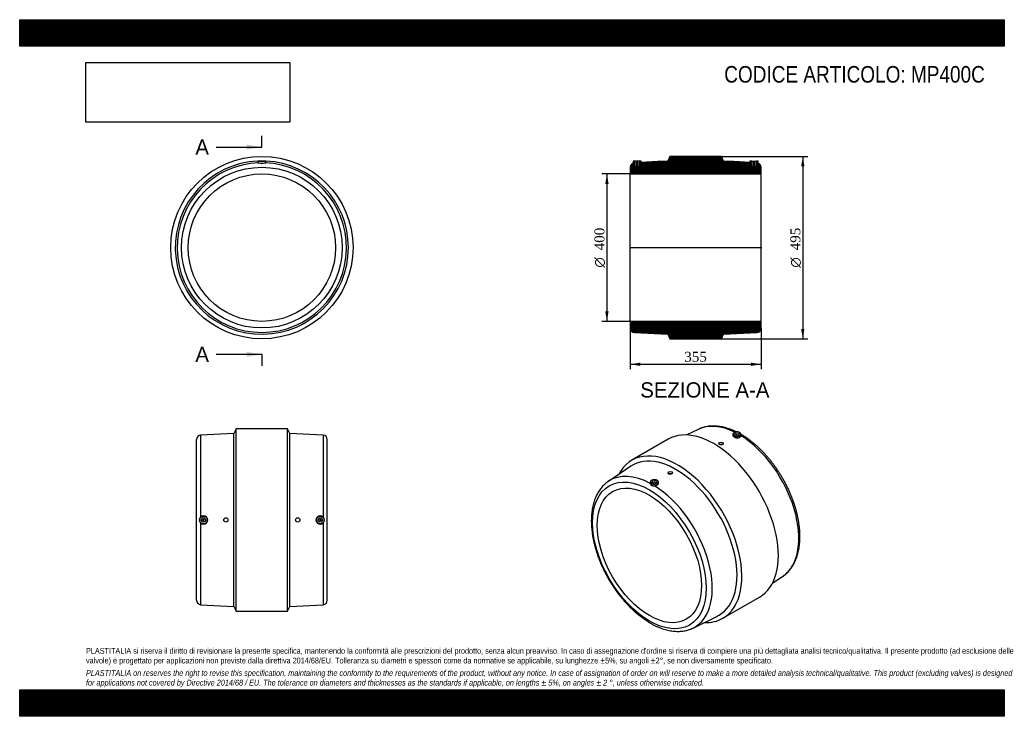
# Model space of a CAD drawing. Header units: millimetres. Extents: x 0 to 2673, y 0 to 1890.
import ezdxf
from ezdxf.enums import TextEntityAlignment as Align
from ezdxf.lldxf.tags import DXFTag

# ---------------------------------------------------------------- set-up
doc = ezdxf.new("R2010")
doc.units = ezdxf.units.MM
doc.header["$LTSCALE"] = 9
for name, color, linetype in [('Default', 7, 'Continuous'), ('DV4_Default', 7, 'Continuous'), ('MP400C', 7, 'Continuous')]:
    doc.layers.add(name, color=color, linetype=linetype)
doc.styles.add('SEACAD_Solid_Edge_ANSI', font='seans.ttf')
doc.styles.add('SEACAD_Solid_Edge_ANSI1_Symbols', font='semeca1.ttf')
doc.styles.add('SEACAD_Times_New_Roman', font='times.ttf')
tags = doc.linetypes.add('CENTER2', pattern=[28.575, 19.05, -3.175, 3.175, -3.175]).pattern_tags.tags
tags[10:11] = [DXFTag(74, 4), DXFTag(75, 0), DXFTag(340, '0'), DXFTag(46, 0.0), DXFTag(50, 0.0), DXFTag(44, 0.0), DXFTag(45, 0.0)]
tags[8:9] = [DXFTag(74, 4), DXFTag(75, 0), DXFTag(340, '0'), DXFTag(46, 0.0), DXFTag(50, 0.0), DXFTag(44, 0.0), DXFTag(45, 0.0)]
tags[6:7] = [DXFTag(74, 4), DXFTag(75, 0), DXFTag(340, '0'), DXFTag(46, 0.0), DXFTag(50, 0.0), DXFTag(44, 0.0), DXFTag(45, 0.0)]
tags[4:5] = [DXFTag(74, 4), DXFTag(75, 0), DXFTag(340, '0'), DXFTag(46, 0.0), DXFTag(50, 0.0), DXFTag(44, 0.0), DXFTag(45, 0.0)]
doc.dimstyles.new('ANSImm', dxfattribs={"dimtxt": 27, "dimasz": 27, "dimexe": 13.5, "dimexo": 0, "dimgap": 6.75, "dimtad": 1, "dimdsep": 46, "dimtxsty": 'SEACAD_Times_New_Roman', "dimblk1": '_SE_FILLED', "dimblk2": '_SE_FILLED', "dimsah": 1, "dimcen": 13.5, "dimazin": 0, "dimtfac": 0.85, "dimtdec": 3, "dimtofl": 0, "dimtmove": 0, "dimatfit": 3, "dimfxl": 1, "dimarcsym": 0})
picture_1 = doc.add_image_def('image1.jpg', size_in_pixel=(4302, 1260))

# ---------------------------------------------------------------- blocks, each defined once
blk = doc.blocks.new('SE')
at = {"layer": 'MP400C', "color": 7, "linetype": 'Continuous'}
for p, q in [((646.4, 1506.1), (668.5, 1506.1)), ((646.4, 1506.1), (646.4, 1501.7)), ((668, 1506.6), (646.9, 1506.6)), ((668.5, 1501.7), (668.5, 1506.1))]:
    blk.add_line(p, q, dxfattribs=at)
for radius in [247.5, 218, 200]:
    blk.add_circle((657.4, 1271.6), radius, dxfattribs=at)
for centre, radius, start, end in [((657.4, 1271.6), 235, 92.6694, 0), ((657.4, 1271.6), 230, 91.997, 88.003), ((646.9, 1506.1), 0.5, 90, 179), ((657.4, 1554.8), 53.9, 261.4539, 278.5461), ((668, 1506.1), 0.5, 1, 90), ((657.4, 1271.6), 235, 0, 87.3306)]:
    blk.add_arc(centre, radius, start, end, dxfattribs=at)
for points, knots in [([(646.4, 1501.7), (646.4, 1501.7), (646.4, 1501.7), (646.9, 1501.5), (647.9, 1501.5), (649.4, 1501.4)], [0.8364632, 0.8364632, 0.8364632, 0.8364632, 0.875, 0.875, 1, 1, 1, 1]), ([(665.5, 1501.4), (667, 1501.5), (668, 1501.5), (668.5, 1501.7), (668.5, 1501.7), (668.5, 1501.7)], [0, 0, 0, 0, 0.125, 0.125, 0.1633754, 0.1633754, 0.1633754, 0.1633754])]:
    blk.add_open_spline(points, degree=3, knots=knots, dxfattribs=at)
blk = doc.blocks.new('SE1')
at = {"layer": 'MP400C', "color": 7, "linetype": 'Continuous'}
for p, q in [((1842.2, 778.4), (1811.4, 763.3)), ((1760.8, 751.9), (1661.8, 694.7)), ((1936.1, 765.2), (1936.1, 762.1)), ((1945.1, 762.9), (1945.1, 762.3)), ((1949.1, 762.3), (1949.1, 762.9)), ((1958.2, 761.4), (1958.1, 765.2)), ((1898, 740.6), (1898, 739.8)), ((1910, 739.4), (1910, 740.6)), ((1659.3, 678.6), (1598.1, 637.5)), ((1760.1, 661), (1760.1, 659.8)), ((1772.1, 660.2), (1772.1, 661)), ((1712, 635.8), (1711.9, 632)), ((1721, 633.5), (1721, 632.9)), ((1725, 632.9), (1725, 633.5)), ((1734.1, 632.7), (1734, 635.8)), ((2043.5, 361.3), (2072, 380.4)), ((1909.3, 266), (2008.3, 323.2)), ((1828, 239.5), (1894.1, 271.9))]:
    blk.add_line(p, q, dxfattribs=at)
for centre, major_axis, start_param, end_param in [((1884.6, 537.5), (123.7, -214.3), 0, 3.141593), ((1952.6, 576.8), (115, -199.2), -3.180815, -3.179762), ((1952.6, 576.8), (115, -199.2), 2.424688, 3.102371), ((1947.1, 765.1), (11, 0), 2.316259, 6.283185), ((1947.1, 765.5), (-10.5, 0), 5.994104, 6.283185), ((1947.1, 765.5), (-10.5, 0), 0, 0.785398), ((1947.1, 765.5), (-10.5, 0), 3.590086, 5.994104), ((1947.1, 765.5), (-10.5, 0), 0.785398, 2.718458), ((1947.1, 762.9), (-2, 0), 2.451776, 6.283185), ((1947.1, 762.9), (-2, 0), 0, 0.689817), ((1947.1, 765.1), (11, 0), 0, 0.825334), ((1947.1, 765.5), (-10.5, 0), 2.718458, 3.590086), ((1952.6, 576.8), (115, -199.2), 0.041001, 2.32134), ((1785.6, 480.4), (123.7, -214.3), 0, 3.495676), ((1781.3, 477.9), (117.5, -203.5), 0, 3.180815), ((1717.6, 441.1), (115, -199.2), 2.391049, 3.180815), ((1723, 636.1), (-10.5, 0), 3.590086, 5.994104), ((1717.6, 441.1), (115, -199.2), 3.180815, 3.182387), ((1723, 635.7), (11, 0), 2.316259, 6.283185), ((1723, 636.1), (-10.5, 0), 5.994104, 6.283185), ((1723, 636.1), (-10.5, 0), 0, 0.785398), ((1723, 636.1), (-10.5, 0), 0.785398, 2.718458), ((1723, 633.5), (2, 0), 0, 3.83141), ((1717.6, 441.1), (115, -199.2), 6.243963, 8.604525), ((1723, 633.5), (2, 0), 5.593368, 6.283185), ((1723, 635.7), (11, 0), 0, 0.825334), ((1723, 636.1), (-10.5, 0), 2.718458, 3.590086), ((1952.6, 576.8), (115, -199.2), 0.039222, 0.041001), ((1781.3, 477.9), (117.5, -203.5), 6.243963, 6.283185), ((1785.6, 480.4), (123.7, -214.3), 5.929102, 6.283185), ((1717.6, 441.1), (115, -199.2), -0.040768, -0.039222)]:
    blk.add_ellipse(centre, major_axis=major_axis, ratio=0.57735, start_param=start_param, end_param=end_param, dxfattribs=at)
for centre, major_axis in [((1947.1, 765.5), (-6, 0)), ((1904, 740.6), (-6, 0)), ((1709.5, 436.5), (109, -188.8)), ((1709.5, 436.5), (100, -173.2)), ((1766.1, 661), (6, 0)), ((1723, 636.1), (6, 0))]:
    blk.add_ellipse(centre, major_axis=major_axis, ratio=0.57735, dxfattribs=at)
for points, knots in [([(1945.7, 771.5), (1943.7, 772.5), (1939.3, 774.6), (1932.5, 777.4), (1925.2, 780.1), (1918.1, 782.4), (1910.9, 784.3), (1903.9, 785.7), (1896.9, 786.8), (1890, 787.4), (1883.3, 787.6), (1876.6, 787.4), (1870.2, 786.8), (1863.9, 785.8), (1857.7, 784.4), (1851.9, 782.5), (1846.5, 780.5), (1843.5, 779.1), (1842, 778.3)], [0.1001896, 0.1001896, 0.1001896, 0.1001896, 0.1488622, 0.20773, 0.2665669, 0.325346, 0.3840354, 0.4425981, 0.5009938, 0.5591802, 0.6171172, 0.6747696, 0.7321122, 0.7891331, 0.8458371, 0.902247, 0.9584031, 1, 1, 1, 1]), ([(1936.1, 762.1), (1936.1, 761.7), (1936.1, 761.3), (1936.7, 759.7), (1937.8, 758.7), (1940.8, 756.9), (1942.8, 756.2), (1947, 755.6), (1949.3, 755.5), (1953.3, 756.2), (1955, 756.9), (1957.5, 758.8), (1958.2, 760), (1958.2, 761.2)], [0.3292492, 0.3292492, 0.3292492, 0.3292492, 0.375, 0.375, 0.5, 0.5, 0.625, 0.625, 0.75, 0.75, 0.875, 0.875, 1, 1, 1, 1]), ([(2072.2, 380.6), (2073, 381.1), (2075.2, 382.6), (2079.2, 385.7), (2083.8, 389.8), (2088.1, 394.2), (2092.1, 399), (2095.9, 404.2), (2099.4, 409.6), (2102.7, 415.4), (2105.6, 421.5), (2108.3, 427.9), (2110.7, 434.6), (2112.7, 441.5), (2114.4, 448.8), (2115.8, 456.2), (2116.9, 463.9), (2117.7, 471.9), (2118.2, 480), (2118.3, 488.2), (2118.1, 496.7), (2117.6, 505.3), (2116.8, 514), (2115.6, 522.8), (2114.2, 531.8), (2112.4, 540.8), (2110.4, 549.8), (2108, 558.9), (2105.4, 568.1), (2102.5, 577.2), (2099.2, 586.4), (2095.8, 595.5), (2092, 604.6), (2088, 613.6), (2083.7, 622.6), (2079.2, 631.5), (2074.5, 640.3), (2069.5, 648.9), (2064.3, 657.4), (2058.9, 665.8), (2053.3, 674), (2047.5, 682.1), (2041.6, 689.9), (2035.5, 697.5), (2029.2, 704.9), (2022.7, 712.1), (2016.2, 719), (2009.5, 725.6), (2002.7, 732), (1995.8, 738.1), (1988.8, 743.9), (1981.7, 749.3), (1974.6, 754.5), (1967.5, 759.3), (1961.8, 762.8), (1958.9, 764.5), (1958.1, 764.9)], [0, 0, 0, 0, 0.007881, 0.026063, 0.044273, 0.062534, 0.080866, 0.099285, 0.117799, 0.136413, 0.155126, 0.173932, 0.192822, 0.211784, 0.230805, 0.249873, 0.268975, 0.288103, 0.307245, 0.326396, 0.345547, 0.364695, 0.383837, 0.40297, 0.422093, 0.441207, 0.460309, 0.479402, 0.498484, 0.517558, 0.536624, 0.555682, 0.574734, 0.59378, 0.612822, 0.631862, 0.650899, 0.669935, 0.688972, 0.70801, 0.72705, 0.746093, 0.765141, 0.784195, 0.803255, 0.822323, 0.8414, 0.860487, 0.879585, 0.898694, 0.917816, 0.93695, 0.956097, 0.975255, 0.994425, 1, 1, 1, 1]), ([(1904, 736.4), (1902.4, 736.4), (1900.9, 736.8), (1898.7, 738.1), (1898, 739), (1898, 739.8), (1898, 739.8), (1898, 739.8)], [0, 0, 0, 0, 0.125, 0.125, 0.25, 0.25, 0.2508436, 0.2508436, 0.2508436, 0.2508436]), ([(1910, 739.4), (1910, 738.6), (1909.4, 737.7), (1907.2, 736.6), (1905.6, 736.3), (1904, 736.4)], [0.7507516, 0.7507516, 0.7507516, 0.7507516, 0.875, 0.875, 1, 1, 1, 1]), ([(1766.1, 656.4), (1764.5, 656.3), (1763, 656.7), (1760.8, 658), (1760.1, 658.9), (1760.1, 659.8)], [0, 0, 0, 0, 0.125, 0.125, 0.25, 0.25, 0.25, 0.25]), ([(1772.1, 660.2), (1772.1, 659.2), (1771.5, 658.3), (1769.3, 656.8), (1767.7, 656.4), (1766.1, 656.4)], [0.750045, 0.750045, 0.750045, 0.750045, 0.875, 0.875, 1, 1, 1, 1]), ([(1598, 637.4), (1597.3, 637), (1595.2, 635.6), (1591.3, 632.5), (1586.8, 628.5), (1582.4, 624.1), (1578.3, 619.3), (1574.5, 614.2), (1571, 608.8), (1567.7, 603), (1564.7, 597), (1562, 590.6), (1559.7, 583.9), (1557.6, 577), (1555.8, 569.8), (1554.4, 562.4), (1553.3, 554.7), (1552.5, 546.8), (1552, 538.7), (1551.8, 530.4), (1552, 522), (1552.5, 513.4), (1553.3, 504.7), (1554.4, 495.9), (1555.8, 487), (1557.5, 478), (1559.5, 468.9), (1561.9, 459.8), (1564.5, 450.7), (1567.4, 441.5), (1570.6, 432.4), (1574, 423.2), (1577.8, 414.1), (1581.7, 405.1), (1586, 396.1), (1590.5, 387.2), (1595.2, 378.4), (1600.1, 369.8), (1605.3, 361.2), (1610.7, 352.8), (1616.3, 344.6), (1622, 336.6), (1628, 328.7), (1634.1, 321.1), (1640.4, 313.6), (1646.8, 306.5), (1653.3, 299.5), (1660, 292.9), (1666.8, 286.5), (1673.7, 280.3), (1680.7, 274.5), (1687.8, 269), (1694.9, 263.9), (1702.1, 259), (1709.3, 254.5), (1716.5, 250.4), (1723.8, 246.6), (1731, 243.2), (1738.3, 240.2), (1745.5, 237.6), (1752.7, 235.3), (1759.8, 233.5), (1766.9, 232.1), (1773.9, 231.1), (1780.7, 230.5), (1787.5, 230.3), (1794.1, 230.5), (1800.5, 231.2), (1806.8, 232.2), (1812.9, 233.7), (1818.8, 235.6), (1823.8, 237.5), (1826.6, 238.8), (1827.7, 239.4)], [0, 0, 0, 0, 0.004776, 0.018498, 0.032241, 0.04602, 0.059852, 0.073748, 0.087716, 0.101759, 0.115877, 0.130066, 0.144319, 0.158626, 0.17298, 0.18737, 0.201786, 0.216222, 0.23067, 0.245125, 0.259581, 0.274034, 0.288483, 0.302925, 0.31736, 0.331787, 0.346207, 0.360619, 0.375023, 0.389421, 0.403812, 0.418197, 0.432578, 0.446955, 0.461328, 0.475699, 0.490069, 0.504438, 0.518806, 0.533176, 0.547547, 0.561921, 0.576298, 0.59068, 0.605066, 0.619458, 0.633857, 0.648263, 0.662677, 0.6771, 0.691532, 0.705974, 0.720425, 0.734885, 0.749354, 0.76383, 0.778311, 0.792795, 0.807276, 0.821748, 0.836206, 0.850641, 0.865044, 0.879404, 0.893713, 0.907959, 0.922135, 0.936234, 0.950253, 0.964195, 0.978066, 0.991875, 1, 1, 1, 1]), ([(1711.9, 632.1), (1711.9, 631.6), (1711.9, 631.2), (1712.1, 630.5), (1712.2, 630.2), (1712.4, 629.7), (1712.5, 629.5), (1713, 628.8), (1713.3, 628.4), (1713.9, 627.8), (1714.1, 627.6), (1714.6, 627.3), (1714.9, 627.1), (1715.7, 626.6), (1716.2, 626.4), (1717.5, 626), (1718.2, 625.8), (1719.2, 625.7), (1719.5, 625.6), (1720.3, 625.6), (1720.6, 625.5), (1721.7, 625.5), (1722.5, 625.5), (1723.2, 625.5)], [0, 0, 0, 0, 0.125, 0.125, 0.1875, 0.1875, 0.25, 0.25, 0.375, 0.375, 0.4375, 0.4375, 0.5, 0.5, 0.625, 0.625, 0.75, 0.75, 0.8125, 0.8125, 0.875, 0.875, 1, 1, 1, 1]), ([(1723.2, 625.5), (1725.4, 625.6), (1727.5, 626), (1731.1, 627.6), (1732.5, 628.7), (1733.8, 630.9), (1734.1, 631.8), (1734.1, 632.7)], [0, 0, 0, 0, 0.125, 0.125, 0.25, 0.25, 0.3346099, 0.3346099, 0.3346099, 0.3346099])]:
    blk.add_open_spline(points, degree=3, knots=knots, dxfattribs=at)
blk.add_open_spline([(1958.2, 761.2), (1958.2, 761.3), (1958.2, 761.3), (1958.2, 761.4)], degree=3, dxfattribs=at)
blk = doc.blocks.new('SE2')
at = {"layer": 'MP400C', "color": 7, "linetype": 'Continuous'}
for p, q in [((587.4, 780.2), (581.4, 767.7)), ((587.4, 285.2), (587.4, 780.2)), ((727.4, 780.2), (587.4, 780.2)), ((727.4, 285.2), (727.4, 780.2)), ((733.4, 767.7), (727.4, 780.2)), ((479.9, 314.7), (479.9, 750.7)), ((581.4, 767.7), (491.3, 762.7)), ((491.3, 762.7), (491.3, 540.7)), ((581.4, 297.7), (581.4, 767.7)), ((733.4, 297.7), (733.4, 767.7)), ((823.6, 762.7), (733.4, 767.7)), ((823.6, 762.7), (823.6, 540.7)), ((834.9, 314.7), (834.9, 750.7)), ((491.3, 524.7), (491.3, 302.7)), ((823.6, 524.7), (823.6, 302.7)), ((491.3, 302.7), (581.4, 297.7)), ((581.4, 297.7), (587.4, 285.2)), ((727.4, 285.2), (733.4, 297.7)), ((733.4, 297.7), (823.6, 302.7)), ((587.4, 285.2), (727.4, 285.2))]:
    blk.add_line(p, q, dxfattribs=at)
for centre, radius in [((498.9, 532.7), 11), ((498.9, 532.7), 10.5), ((498.9, 532.7), 6), ((498.9, 532.7), 2), ((559.9, 532.7), 6), ((754.9, 532.7), 6), ((815.9, 532.7), 11), ((815.9, 532.7), 10.5), ((815.9, 532.7), 6), ((815.9, 532.7), 2)]:
    blk.add_circle(centre, radius, dxfattribs=at)
for centre, radius, start, end in [((491.9, 750.7), 12, 93.174, 180), ((822.9, 750.7), 12, 0, 86.826), ((498.9, 532.7), 11.1, 133.6123, 226.3877), ((498.9, 532.7), 11.1, 226.3251, 133.6749), ((816, 532.7), 11.1, 46.3251, 313.6749), ((816, 532.7), 11.1, 313.6123, 46.3877), ((491.9, 314.7), 12, 180, 266.826), ((822.9, 314.7), 12, 273.174, 0)]:
    blk.add_arc(centre, radius, start, end, dxfattribs=at)
blk = doc.blocks.new('SE4')
at = {"color": 7, "linetype": 'Continuous', "style": 'SEACAD_Solid_Edge_ANSI'}
blk.add_text('A', height=41.4, dxfattribs=at).set_placement((476.9, 1565), align=Align.TOP_LEFT)
blk = doc.blocks.new('SE5')
at = {"color": 7, "linetype": 'Continuous', "style": 'SEACAD_Solid_Edge_ANSI'}
blk.add_text('A', height=41.4, dxfattribs=at).set_placement((476.9, 1002.9), align=Align.TOP_LEFT)
blk = doc.blocks.new('SEANNOT_GROUP')
at = {"linetype": 'Continuous'}
blk.add_hatch(color=7, dxfattribs=at).paths.add_polyline_path([(616, 1537.4), (657.4, 1544.3), (616, 1551.2)])
at = {"color": 7, "linetype": 'Continuous'}
blk.add_lwpolyline([(533.2, 1544.3), (657.4, 1544.3)], dxfattribs=at)
blk = doc.blocks.new('SEANNOT_GROUP1')
at = {"linetype": 'Continuous'}
blk.add_hatch(color=7, dxfattribs=at).paths.add_polyline_path([(616, 975.3), (657.4, 982.2), (616, 989.1)])
at = {"color": 7, "linetype": 'Continuous'}
blk.add_lwpolyline([(533.2, 982.2), (657.4, 982.2)], dxfattribs=at)
blk = doc.blocks.new('SE3')
at = {"layer": 'Default', "color": 7, "linetype": 'CENTER2'}
for p, q in [((657.4, 1544.3), (657.4, 1575.3)), ((657.4, 982.2), (657.4, 951.2))]:
    blk.add_line(p, q, dxfattribs=at)
at = {"layer": 'Default', "color": 7, "linetype": 'CENTER2', "const_width": 0.0001}
blk.add_lwpolyline([(657.4, 1544.3), (657.4, 982.2)], dxfattribs=at)
at = {"layer": 'Default'}
for name in ['SE4', 'SEANNOT_GROUP', 'SE5', 'SEANNOT_GROUP1']:
    blk.add_blockref(name, (0, 0), dxfattribs=at)
blk = doc.blocks.new('SE6')
at = {"layer": 'MP400C', "linetype": 'Continuous'}
h = blk.add_hatch(dxfattribs=at)
h.set_pattern_fill('LINE', scale=0.629921, angle=45, style=0)
edge = h.paths.add_edge_path()
edge.add_line((1999.6, 1506.6), (1999.6, 1491.6))
edge.add_line((1999.6, 1491.6), (1995.6, 1491.6))
edge.add_line((1995.6, 1491.6), (1995.6, 1503.4))
edge.add_line((1995.6, 1503.4), (1991.6, 1503.4))
edge.add_line((1991.6, 1503.4), (1991.6, 1491.6))
edge.add_line((1991.6, 1491.6), (1987.6, 1491.6))
edge.add_line((1987.6, 1491.6), (1987.6, 1506.6))
edge.add_line((1987.6, 1506.6), (1983, 1506.6))
edge.add_arc((1983, 1506.1), 0.5, 90, 179)
edge.add_line((1982.5, 1506.1), (1982.5, 1502.6))
edge.add_line((1982.5, 1502.6), (1938.6, 1505))
edge.add_line((1938.6, 1505), (1938.6, 1506.6))
edge.add_line((1938.6, 1506.6), (1926.6, 1506.6))
edge.add_line((1926.6, 1506.6), (1926.6, 1505.7))
edge.add_line((1926.6, 1505.7), (1911.1, 1506.6))
edge.add_line((1911.1, 1506.6), (1905.1, 1519.1))
edge.add_line((1905.1, 1519.1), (1765.1, 1519.1))
edge.add_line((1765.1, 1519.1), (1759.1, 1506.6))
edge.add_line((1759.1, 1506.6), (1743.6, 1505.7))
edge.add_line((1743.6, 1505.7), (1743.6, 1506.6))
edge.add_line((1743.6, 1506.6), (1731.6, 1506.6))
edge.add_line((1731.6, 1506.6), (1731.6, 1505))
edge.add_line((1731.6, 1505), (1687.6, 1502.6))
edge.add_line((1687.6, 1502.6), (1687.6, 1506.1))
edge.add_arc((1687.1, 1506.1), 0.5, 1, 90)
edge.add_line((1687.1, 1506.6), (1682.6, 1506.6))
edge.add_line((1682.6, 1506.6), (1682.6, 1491.6))
edge.add_line((1682.6, 1491.6), (1678.6, 1491.6))
edge.add_line((1678.6, 1491.6), (1678.6, 1503.4))
edge.add_line((1678.6, 1503.4), (1674.6, 1503.4))
edge.add_line((1674.6, 1503.4), (1674.6, 1491.6))
edge.add_line((1674.6, 1491.6), (1670.6, 1491.6))
edge.add_line((1670.6, 1491.6), (1670.6, 1506.6))
edge.add_line((1670.6, 1506.6), (1666, 1506.6))
edge.add_arc((1666, 1506.1), 0.5, 90, 179)
edge.add_line((1665.5, 1506.1), (1665.5, 1500.9))
edge.add_arc((1669.6, 1489.6), 12, 109.9762, 180)
edge.add_line((1657.6, 1489.6), (1657.6, 1471.6))
edge.add_line((1657.6, 1471.6), (2012.6, 1471.6))
edge.add_line((2012.6, 1471.6), (2012.6, 1489.6))
edge.add_arc((2000.6, 1489.6), 12, 0, 70.0238)
edge.add_line((2004.7, 1500.9), (2004.6, 1506.1))
edge.add_arc((2004.1, 1506.1), 0.5, 1, 90)
edge.add_line((2004.1, 1506.6), (1999.6, 1506.6))
h = blk.add_hatch(dxfattribs=at)
h.set_pattern_fill('LINE', scale=0.629921, angle=45, style=0)
edge = h.paths.add_edge_path()
edge.add_arc((2000.6, 1053.5), 12, 273.174, 360)
edge.add_line((2012.6, 1053.5), (2012.6, 1071.6))
edge.add_line((2012.6, 1071.6), (1657.6, 1071.6))
edge.add_line((1657.6, 1071.6), (1657.6, 1053.5))
edge.add_arc((1669.6, 1053.5), 12, 180, 266.826)
edge.add_line((1668.9, 1041.6), (1759.1, 1036.6))
edge.add_line((1759.1, 1036.6), (1765.1, 1024.1))
edge.add_line((1765.1, 1024.1), (1905.1, 1024.1))
edge.add_line((1905.1, 1024.1), (1911.1, 1036.6))
edge.add_line((1911.1, 1036.6), (2001.2, 1041.6))
at = {"layer": 'DV4_Default', "color": 7, "linetype": 'CENTER2'}
blk.add_line((1655.8, 1271.6), (2014.3, 1271.6), dxfattribs=at)
at = {"layer": 'MP400C', "color": 7, "linetype": 'Continuous'}
for p, q in [((1665.5, 1506.1), (1665.5, 1500.9)), ((1670.6, 1506.6), (1666, 1506.6)), ((1682.6, 1506.6), (1670.6, 1506.6)), ((1670.6, 1491.6), (1670.6, 1506.6)), ((1674.6, 1503.4), (1674.6, 1491.6)), ((1678.6, 1503.4), (1674.6, 1503.4)), ((1678.6, 1491.6), (1678.6, 1503.4)), ((1682.6, 1506.6), (1682.6, 1491.6)), ((1687.1, 1506.6), (1682.6, 1506.6)), ((1687.6, 1502.6), (1687.6, 1506.1)), ((1731.6, 1505), (1687.6, 1502.6)), ((1731.6, 1506.6), (1743.6, 1506.6)), ((1731.6, 1505), (1731.6, 1506.6)), ((1759.1, 1506.6), (1743.6, 1505.7)), ((1743.6, 1506.6), (1743.6, 1505.7)), ((1765.1, 1519.1), (1759.1, 1506.6)), ((1905.1, 1519.1), (1765.1, 1519.1)), ((1911.1, 1506.6), (1905.1, 1519.1)), ((1926.6, 1505.7), (1911.1, 1506.6)), ((1926.6, 1506.6), (1938.6, 1506.6)), ((1926.6, 1505.7), (1926.6, 1506.6)), ((1938.6, 1506.6), (1938.6, 1505)), ((1982.5, 1502.6), (1938.6, 1505)), ((1982.5, 1506.1), (1982.5, 1502.6)), ((1987.6, 1506.6), (1983, 1506.6)), ((1987.6, 1506.6), (1999.6, 1506.6)), ((1987.6, 1491.6), (1987.6, 1506.6)), ((1995.6, 1503.4), (1991.6, 1503.4)), ((1991.6, 1503.4), (1991.6, 1491.6)), ((1995.6, 1491.6), (1995.6, 1503.4)), ((1999.6, 1506.6), (1999.6, 1491.6)), ((2004.1, 1506.6), (1999.6, 1506.6)), ((2004.7, 1500.9), (2004.6, 1506.1)), ((1657.6, 1489.6), (1657.6, 1471.6)), ((1657.6, 1071.6), (1657.6, 1471.6)), ((1657.6, 1471.6), (2012.6, 1471.6)), ((1674.6, 1491.6), (1670.6, 1491.6)), ((1682.6, 1491.6), (1678.6, 1491.6)), ((1991.6, 1491.6), (1987.6, 1491.6)), ((1999.6, 1491.6), (1995.6, 1491.6)), ((2012.6, 1471.6), (2012.6, 1489.6)), ((2012.6, 1071.6), (2012.6, 1471.6)), ((2012.6, 1071.6), (1657.6, 1071.6)), ((1657.6, 1071.6), (1657.6, 1053.5)), ((2012.6, 1053.5), (2012.6, 1071.6)), ((1668.9, 1041.6), (1759.1, 1036.6)), ((1759.1, 1036.6), (1765.1, 1024.1)), ((1765.1, 1024.1), (1905.1, 1024.1)), ((1905.1, 1024.1), (1911.1, 1036.6)), ((1911.1, 1036.6), (2001.2, 1041.6))]:
    blk.add_line(p, q, dxfattribs=at)
for centre, radius, start, end in [((1669.6, 1489.6), 12, 109.9762, 180), ((1666, 1506.1), 0.5, 90, 179), ((1687.1, 1506.1), 0.5, 1, 90), ((1983, 1506.1), 0.5, 90, 179), ((2004.1, 1506.1), 0.5, 1, 90), ((2000.6, 1489.6), 12, 0, 70.0238), ((1669.6, 1053.5), 12, 180, 266.826), ((2000.6, 1053.5), 12, 273.174, 0)]:
    blk.add_arc(centre, radius, start, end, dxfattribs=at)
blk = doc.blocks.new('GDimGGroup')
at = {"layer": 'Default', "linetype": 'Continuous'}
for points in [[(2130.5, 1492.1), (2126, 1519.1), (2121.5, 1492.1)], [(2130.5, 1051.1), (2121.5, 1051.1), (2126, 1024.1)]]:
    blk.add_hatch(color=7, dxfattribs=at).paths.add_polyline_path(points)
at = {"layer": 'Default', "color": 7, "linetype": 'Continuous'}
for p, q in [((1905.1, 1519.1), (2139.5, 1519.1)), ((2126, 1519.1), (2126, 1024.1)), ((1905.1, 1024.1), (2139.5, 1024.1))]:
    blk.add_line(p, q, dxfattribs=at)
for s, style, p in [('495', 'SEACAD_Times_New_Roman', (2092.3, 1264.4)), ('O', 'SEACAD_Solid_Edge_ANSI1_Symbols', (2092.3, 1217.4))]:
    blk.add_text(s, height=27, rotation=90, dxfattribs=dict(at, style=style)).set_placement(p, align=Align.TOP_LEFT)
blk = doc.blocks.new('GDimGGroup1')
at = {"layer": 'Default', "linetype": 'Continuous'}
for points in [[(1589.7, 1444.6), (1598.7, 1444.6), (1594.2, 1471.6)], [(1589.7, 1098.6), (1594.2, 1071.6), (1598.7, 1098.6)]]:
    blk.add_hatch(color=7, dxfattribs=at).paths.add_polyline_path(points)
at = {"layer": 'Default', "color": 7, "linetype": 'Continuous'}
for p, q in [((1657.6, 1471.6), (1580.7, 1471.6)), ((1594.2, 1471.6), (1594.2, 1071.6)), ((1657.6, 1071.6), (1580.7, 1071.6))]:
    blk.add_line(p, q, dxfattribs=at)
for s, style, p in [('400', 'SEACAD_Times_New_Roman', (1560.4, 1264.4)), ('O', 'SEACAD_Solid_Edge_ANSI1_Symbols', (1560.4, 1217.4))]:
    blk.add_text(s, height=27, rotation=90, dxfattribs=dict(at, style=style)).set_placement(p, align=Align.TOP_LEFT)
blk = doc.blocks.new('DMBLK7')
at = {"layer": 'Default', "linetype": 'Continuous'}
for points in [[(1684.6, 950.6), (1684.6, 959.6), (1657.6, 955.1)], [(1985.6, 950.6), (2012.6, 955.1), (1985.6, 959.6)]]:
    blk.add_hatch(color=7, dxfattribs=at).paths.add_polyline_path(points)
at = {"layer": 'Default', "color": 7, "linetype": 'Continuous'}
for p, q in [((1657.6, 1053.5), (1657.6, 941.6)), ((2012.6, 1053.5), (2012.6, 941.6)), ((1657.6, 955.1), (2012.6, 955.1))]:
    blk.add_line(p, q, dxfattribs=at)
at = {"layer": 'Default', "color": 7, "linetype": 'Continuous', "style": 'SEACAD_Times_New_Roman'}
blk.add_text('355', height=27, dxfattribs=at).set_placement((1804.3, 988.9), align=Align.TOP_LEFT)
blk = doc.blocks.new('_SE_FILLED')
at = {"color": 0}
blk.add_line((0, 0), (-1, 0), dxfattribs=at)
blk.add_solid([(0, 0), (-1, -0.1665), (-1, 0.1665), (0, 0)], dxfattribs=at)

msp = doc.modelspace()

# ---------------------------------------------------------------- hatches: boundary and pattern name
at = {"layer": 'Default', "linetype": 'Continuous'}
h = msp.add_hatch(dxfattribs=at)
h.set_pattern_fill('LINE', scale=0.629921, angle=45, style=0)
h.paths.add_polyline_path([(2673, 1818), (2673, 1890), (0, 1890), (0, 1818)])
for points in [[(2673, 1818), (2673, 1890), (0, 1890), (0, 1818)], [(2673, 0), (2673, 72), (0, 72), (0, 0)]]:
    msp.add_hatch(color=7, dxfattribs=at).paths.add_polyline_path(points)
h = msp.add_hatch(dxfattribs=at)
h.set_pattern_fill('LINE', scale=0.629921, angle=45, style=0)
h.paths.add_polyline_path([(2673, 0), (2673, 72), (0, 72), (0, 0)])

# ---------------------------------------------------------------- linework, layer by layer
at = {"layer": 'Default', "color": 7, "linetype": 'Continuous'}
for p, q in [((0, 1890), (2673, 1890)), ((0, 1818), (0, 1890)), ((2673, 1890), (2673, 1818)), ((2673, 1818), (0, 1818)), ((0, 72), (2673, 72)), ((0, 0), (0, 72)), ((2673, 72), (2673, 0)), ((2673, 0), (0, 0))]:
    msp.add_line(p, q, dxfattribs=at)

# ---------------------------------------------------------------- block references
at = {"layer": 'Default'}
for name in ['SE3', 'SE', 'SE6', 'GDimGGroup', 'GDimGGroup1', 'SE2', 'SE1']:
    msp.add_blockref(name, (0, 0), dxfattribs=at)

# ---------------------------------------------------------------- texts
at = {"layer": 'Default', "color": 7, "linetype": 'Continuous', "style": 'SEACAD_Solid_Edge_ANSI'}
msp.add_text('SEZIONE A-A', height=41.4, dxfattribs=at).set_placement((1684.694, 906.219), align=Align.TOP_LEFT)
at = {"layer": 'Default', "attachment_point": 1}
for s, insert, char_height, width in [('{\\fArial Narrow|b0||i0||c0|p34;\\C7;\\H45.;\\W1.;CODICE ARTICOLO: MP400C}', (1912.682, 1764.302), 45, 713.69637), ("{\\fArial Narrow|b0||i0||c0|p34;\\C7;\\H15.75;\\W1.;PLASTITALIA si riserva il diritto di revisionare la presente specifica, mantenendo la conformità alle prescrizioni del prodotto, senza alcun preavviso. In caso di assegnazione d'ordine si riserva di compiere una più dettagliata analisi tecnico/qualitativa. Il presente prodotto (ad esclusione delle \\P}{\\fArial Narrow|b0||i0||c0|p34;\\C7;\\H15.75;\\W1.;valvole) è progettato per applicazioni non previste dalla direttiva 2014/68/EU. Tolleranza su diametri e spessori come da normative se applicabile, su lunghezze ±5%, su angoli ±2°, se non diversamente specificato.\\P}{\\fArial Narrow|b0||i0||c0|p34;\\C7;\\H4.5;\\W1.;   \\P}{\\fArial Narrow|b0||i1||c0|p34;\\C7;\\H15.75;\\W1.;PLASTITALIA on reserves the right to revise this specification, maintaining the conformity to the requirements of the product, without any notice. In case of assignation of order on will reserve to make a more detailed analysis technical/qualitative. This product (excluding valves) is designed \\P}{\\fArial Narrow|b0||i1||c0|p34;\\C7;\\H15.75;\\W1.;for applications not covered by Directive 2014/68 / EU. The tolerance on diameters and thicknesses as the standards if applicable, on lengths ± 5%, on angles ± 2 °, unless otherwise indicated.\\P}", (180, 185.421), 15.75, 2313)]:
    msp.add_mtext(s, dxfattribs=dict(at, insert=insert, char_height=char_height, width=width))

# ---------------------------------------------------------------- dimensions: what is measured, and where the dimension line sits
at = {"layer": 'Default', "color": 7, "linetype": 'Continuous'}
dim = msp.add_linear_dim(base=(1657.558, 955.14), p1=(1657.558, 1053.548), p2=(2012.558, 1053.548), angle=0, text='\\A1;<>', dimstyle='ANSImm', dxfattribs=at)
dim.commit()
dim.dimension.update_dxf_attribs({"geometry": 'DMBLK7', "text_midpoint": (1835.058, 955.14), "dimtype": 161})

# ---------------------------------------------------------------- pictures from other files: only their frames are drawn
image = msp.add_image(picture_1, insert=(180, 1611.929), size_in_units=(553.114, 162))
image.dxf.flags = 7

doc.saveas('drawing.dxf')
